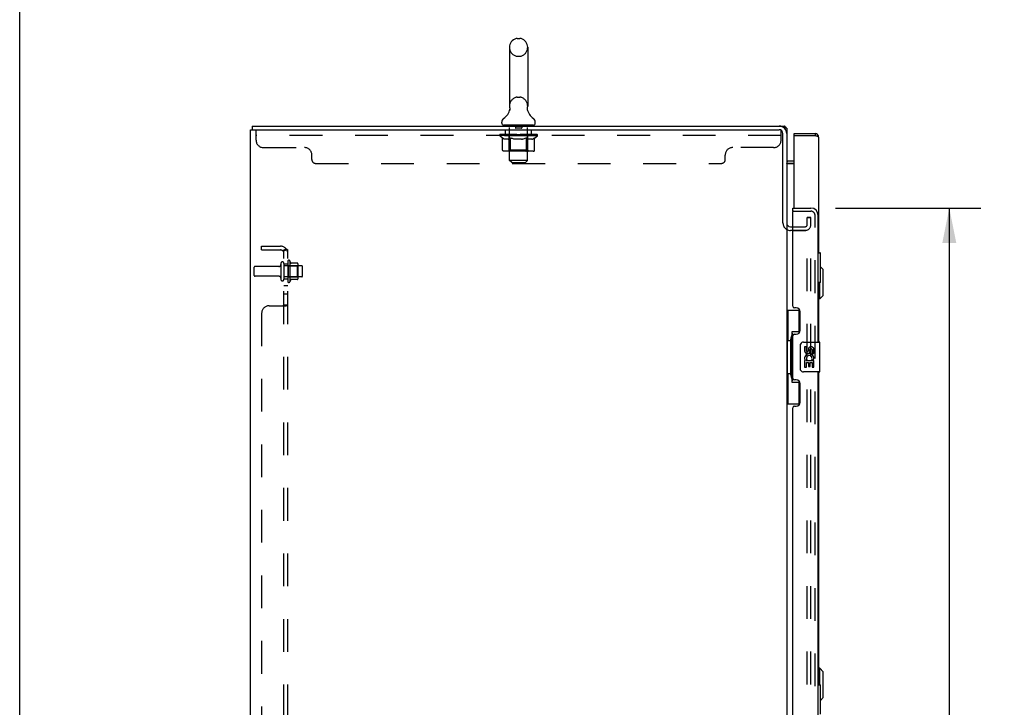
# Model space of a CAD drawing. Header units: inches. Extents: x 0 to 200, y 0 to 129.
# Tile 3 of 30: x 0 to 33, y 63 to 86. Entities that reach past the tile are written whole.
import ezdxf

# ---------------------------------------------------------------- set-up
doc = ezdxf.new("R2010")
doc.units = ezdxf.units.IN
doc.header["$LTSCALE"] = 11
doc.header["$MEASUREMENT"] = 0
doc.linetypes.add('HIDDEN', pattern=[0.2, 0.1, -0.1])
doc.layers.get('0').update_dxf_attribs({"linetype": 'CONTINUOUS'})
for name, color, linetype in [('DEFAULT_2', 8, 'HIDDEN'), ('DIMENSIONS', 7, 'CONTINUOUS'), ('MAIN_ENCLOSURE_DOOR_ASSEMBLY', 7, 'CONTINUOUS'), ('SUBPANEL', 7, 'CONTINUOUS'), ('XR_ENCLOSURE_DOOR_ASSEMBLY', 7, 'CONTINUOUS')]:
    doc.layers.add(name, color=color, linetype=linetype)
doc.styles.get("Standard").update_dxf_attribs({"font": 'arial.ttf'})
doc.dimstyles.new('DIMSTYLE_1', dxfattribs={"dimtxt": 0.882353, "dimasz": 1.176471, "dimexe": 0.09, "dimexo": 0.07, "dimgap": 0.0375, "dimtad": 0, "dimtih": 1, "dimtoh": 1, "dimzin": 4, "dimdsep": 46, "dimtxsty": 'Standard', "dimblk": '_FILLED', "dimblk1": '_FILLED', "dimblk2": '_FILLED', "dimcen": 0.09, "dimazin": 1, "dimtfac": 1, "dimtdec": 3, "dimtofl": 0, "dimtmove": 0, "dimatfit": 3, "dimldrblk": '_FILLED', "dimfxl": 0, "dimtolj": 1, "dimtzin": 4, "dimarcsym": 0})

# ---------------------------------------------------------------- blocks, each defined once
blk = doc.blocks.new('_FILLED')
at = {"color": 0, "linetype": 'ByBlock'}
blk.add_solid([(0, 0), (-1, 0.2), (-1, -0.2)], dxfattribs=at)
blk = doc.blocks.new('*D2')
at = {"layer": 'DIMENSIONS', "color": 2, "linetype": 'Continuous'}
for p, q in [((27.382, 79.324), (32.265, 79.324)), ((31.207, 79.324), (31.207, 49.581)), ((31.207, 16.824), (31.207, 46.492)), ((27.382, 16.824), (32.265, 16.824))]:
    blk.add_line(p, q, dxfattribs=at)
at = {"layer": 'DIMENSIONS', "color": 2, "linetype": 'Continuous', "xscale": 1.1764705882, "yscale": 1.1764705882, "zscale": 1.1764705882}
for p, rotation in [((31.207, 79.324), 90), ((31.207, 16.824), 270)]:
    blk.add_blockref('_FILLED', p, dxfattribs=dict(at, rotation=rotation))
at = {"layer": 'DIMENSIONS', "color": 2, "linetype": 'Continuous', "insert": (31.207, 49.139), "char_height": 0.8824, "width": 3.69342, "attachment_point": 2, "line_spacing_factor": 0.9}
blk.add_mtext('62.50\\PDOOR', dxfattribs=at)
blk = doc.blocks.new('*D13')
at = {"layer": 'DIMENSIONS', "color": 2, "linetype": 'Continuous'}
for p, q in [((8.997, 51.642), (8.997, 48.771)), ((8.997, 50.583), (13.268, 50.583)), ((26.701, 50.583), (22.43, 50.583))]:
    blk.add_line(p, q, dxfattribs=at)
at = {"layer": 'DIMENSIONS', "color": 2, "linetype": 'Continuous', "xscale": 1.1764705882, "yscale": 1.1764705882, "zscale": 1.1764705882, "rotation": 180}
blk.add_blockref('_FILLED', (8.997, 50.583), dxfattribs=at)
at = {"layer": 'DIMENSIONS', "color": 2, "linetype": 'Continuous', "xscale": 1.1764705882, "yscale": 1.1764705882, "zscale": 1.1764705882}
blk.add_blockref('_FILLED', (26.701, 50.583), dxfattribs=at)
at = {"layer": 'DIMENSIONS', "color": 2, "linetype": 'Continuous', "insert": (17.849, 51.024), "char_height": 0.88235, "width": 8.27903, "attachment_point": 2, "line_spacing_factor": 0.9}
blk.add_mtext('17.70 USABLE\\PDEPTH', dxfattribs=at)

msp = doc.modelspace()

# ---------------------------------------------------------------- linework, layer by layer
at = {"color": 7, "linetype": 'Continuous'}
for p, q in [((0, 0), (0, 129.4118)), ((16.7034, 85.0198), (16.7908, 85.0198)), ((16.4411, 84.7198), (16.4411, 82.7448)), ((17.0531, 84.7198), (17.0531, 82.7448)), ((17.0412, 82.6408), (17.0413, 82.6459)), ((17.0414, 82.6358), (17.0412, 82.6409)), ((17.0413, 82.6457), (17.0415, 82.6508)), ((17.0417, 82.6308), (17.0414, 82.6359)), ((17.0415, 82.6507), (17.0419, 82.6558)), ((17.0419, 82.6557), (17.0425, 82.6608)), ((17.0425, 82.6607), (17.0432, 82.6657)), ((17.0432, 82.6657), (17.0441, 82.6706)), ((17.0441, 82.6706), (17.045, 82.6749)), ((16.4472, 82.6017), (16.4458, 82.597)), ((17.0422, 82.6259), (17.0417, 82.6309)), ((17.0428, 82.6209), (17.0421, 82.626)), ((17.0436, 82.6161), (17.0428, 82.6211)), ((17.0445, 82.6117), (17.0436, 82.6161)), ((17.0454, 82.6076), (17.0445, 82.6117)), ((7.8096, 82.0743), (7.8096, 81.9493)), ((7.8096, 82.0743), (25.4971, 82.0743)), ((16.1846, 82.1733), (16.1846, 82.2127)), ((16.2471, 82.1043), (16.2471, 82.0743)), ((17.2471, 82.1043), (16.2471, 82.1043)), ((17.2471, 82.1043), (17.2471, 82.0743)), ((17.3096, 82.1733), (17.3096, 82.2127)), ((25.6721, 82.0113), (25.6721, 82.0743)), ((25.694, 82.0553), (25.6721, 82.0217)), ((7.7471, 10.1993), (7.7471, 81.9493)), ((7.7471, 81.9493), (25.4971, 81.9493)), ((25.6221, 78.8307), (25.6221, 81.8243)), ((25.7471, 81.8243), (25.7471, 78.8243)), ((25.9951, 80.8243), (25.7891, 80.8243)), ((25.7471, 78.7931), (25.7471, 17.3556)), ((25.8721, 78.6993), (25.9511, 78.6993)), ((25.9511, 78.5742), (25.8721, 78.5742))]:
    msp.add_line(p, q, dxfattribs=at)
at = {"color": 3, "linetype": 'Continuous'}
for p, q in [((25.4971, 82.0743), (25.6721, 82.0743)), ((25.7471, 82.0113), (25.663, 82.0113)), ((25.7471, 82.0113), (25.7471, 81.8243)), ((25.748, 80.8223), (25.7481, 80.825)), ((25.748, 80.8223), (25.9951, 80.8223)), ((25.9951, 80.8993), (25.7891, 80.8993))]:
    msp.add_line(p, q, dxfattribs=at)
at = {"color": 7, "linetype": 'Continuous'}
msp.add_lwpolyline([(16.4492, 82.6749), (16.4502, 82.6706), (16.4511, 82.6658), (16.4518, 82.6608), (16.4524, 82.6559), (16.4528, 82.6509), (16.453, 82.646), (16.453, 82.641), (16.4529, 82.636), (16.4526, 82.631), (16.4521, 82.6261), (16.4515, 82.6211), (16.4507, 82.6162), (16.4497, 82.6114), (16.4486, 82.6065), (16.4472, 82.6017)], dxfattribs=at)
at = {"color": 3, "linetype": 'Continuous'}
for points in [[(25.6835, 82.0665), (25.6821, 82.0681), (25.6808, 82.0696), (25.6794, 82.0709), (25.6781, 82.072), (25.6767, 82.073), (25.6754, 82.0736), (25.6742, 82.074), (25.6731, 82.0742), (25.6721, 82.0743)], [(25.694, 82.0553), (25.6924, 82.0565), (25.6909, 82.0579), (25.6893, 82.0595), (25.6878, 82.0612), (25.6864, 82.0629), (25.6835, 82.0665)], [(25.7481, 80.825), (25.748, 80.8279), (25.7478, 80.8309), (25.7475, 80.834)]]:
    msp.add_lwpolyline(points, dxfattribs=at)
at = {"color": 7, "linetype": 'Continuous'}
for centre, radius, start, end in [((16.7471, 84.7198), 0.306, 105.63034, 180), ((16.7034, 84.8761), 0.1437, 90, 105.63034), ((16.7908, 84.8761), 0.1437, 74.36966, 90), ((16.7471, 84.7198), 0.306, 0, 74.36966), ((15.9492, 82.7611), 0.523, 304.66237, 347.23891), ((16.7471, 82.7448), 0.306, 180, 193.20532), ((17.5451, 82.7611), 0.523, 192.7611, 235.33763), ((16.7471, 82.7448), 0.306, 346.79468, 360), ((16.3284, 82.2126), 0.1438, 124.66237, 180), ((17.1659, 82.2126), 0.1438, 360, 55.33763), ((16.2536, 82.1733), 0.069, 180, 265), ((17.2406, 82.1733), 0.069, 275, 360), ((25.4971, 81.8243), 0.25, 0, 90), ((25.4971, 81.8243), 0.125, 0, 90), ((25.7891, 80.9413), 0.117, 249.25559, 270), ((25.8721, 78.8243), 0.125, 180, 270)]:
    msp.add_arc(centre, radius, start, end, dxfattribs=at)
at = {"color": 3, "linetype": 'Continuous'}
for centre, radius, start, end in [((25.6301, 81.9573), 0.117, 27.49574, 56.90018), ((25.7891, 80.9413), 0.042, 180, 270), ((25.8721, 78.8243), 0.25, 240.39095, 270)]:
    msp.add_arc(centre, radius, start, end, dxfattribs=at)
at = {"layer": 'DEFAULT_2', "color": 8, "linetype": 'HIDDEN'}
for p, q in [((16.7034, 84.4198), (16.7908, 84.4198)), ((16.7034, 83.0448), (16.7908, 83.0448)), ((16.4346, 82.1043), (16.4346, 82.0743)), ((16.4471, 80.9233), (16.4471, 82.0743)), ((16.6421, 82.0943), (16.6421, 82.0143)), ((16.8421, 82.0043), (16.6521, 82.0043)), ((16.8521, 82.0943), (16.8521, 82.0143)), ((17.0471, 80.9233), (17.0471, 82.0743)), ((17.0596, 82.1043), (17.0596, 82.0743)), ((7.9346, 81.6043), (7.9346, 81.9493)), ((25.5596, 81.7623), (7.9346, 81.7623)), ((16.1139, 81.7436), (16.1139, 81.7903)), ((16.2132, 81.6741), (16.1139, 81.7436)), ((17.3804, 81.7436), (16.1139, 81.7436)), ((16.1235, 81.7836), (16.1235, 81.7903)), ((16.1321, 81.7803), (16.1321, 81.7837)), ((16.1321, 81.7803), (17.3621, 81.7803)), ((16.141, 81.7803), (16.141, 81.7837)), ((16.142, 81.7803), (16.142, 81.7837)), ((16.1521, 81.7836), (16.1521, 81.7903)), ((16.1683, 81.7803), (16.1683, 81.7837)), ((16.1702, 81.7803), (16.1702, 81.7837)), ((16.1987, 81.7836), (16.1987, 81.7903)), ((16.2132, 81.7803), (16.2132, 81.7837)), ((16.2132, 81.2691), (16.2132, 81.6741)), ((16.2132, 81.6741), (16.2272, 81.6646)), ((16.2159, 81.7803), (16.2159, 81.7837)), ((16.4202, 81.7834), (16.2189, 81.7834)), ((16.241, 81.6562), (16.2271, 81.6647)), ((16.2546, 81.6487), (16.2408, 81.6563)), ((16.268, 81.6422), (16.2544, 81.6488)), ((16.262, 81.7836), (16.262, 81.7903)), ((16.2634, 81.7803), (16.2634, 81.7834)), ((16.2641, 81.7803), (16.2641, 81.7834)), ((16.2671, 81.7803), (16.2671, 81.7834)), ((16.2814, 81.6366), (16.2678, 81.6423)), ((16.2743, 81.7803), (16.2743, 81.7837)), ((16.2743, 81.7803), (16.2743, 81.7834)), ((16.2778, 81.7803), (16.2778, 81.7837)), ((16.2811, 81.7803), (16.2811, 81.7844)), ((16.2854, 81.7803), (16.2854, 81.7834)), ((16.2997, 81.7803), (16.2997, 81.7834)), ((16.3096, 81.7623), (16.3096, 81.9493)), ((16.3178, 81.7803), (16.3178, 81.7834)), ((16.3182, 81.7803), (16.3182, 81.7861)), ((16.3386, 81.7803), (16.3386, 81.7834)), ((16.3386, 81.7803), (16.3386, 81.7834)), ((16.3401, 81.7836), (16.3401, 81.7903)), ((16.3498, 81.7803), (16.3498, 81.7837)), ((16.3539, 81.7803), (16.3539, 81.7837)), ((16.3632, 81.7803), (16.3632, 81.7834)), ((16.3744, 81.7803), (16.3744, 81.7876)), ((16.3899, 81.7803), (16.3899, 81.7834)), ((16.393, 81.7803), (16.393, 81.7834)), ((16.4257, 81.6423), (16.412, 81.6367)), ((16.4202, 81.7803), (16.4202, 81.7834)), ((16.4872, 81.7834), (16.4252, 81.7834)), ((16.4392, 81.649), (16.4255, 81.6423)), ((16.4305, 81.7836), (16.4305, 81.7903)), ((16.4344, 81.2718), (16.4344, 81.7405)), ((16.4373, 81.7803), (16.4373, 81.7837)), ((16.4529, 81.6565), (16.439, 81.6488)), ((16.442, 81.7803), (16.442, 81.7837)), ((16.448, 81.7803), (16.448, 81.7887)), ((16.4521, 81.7803), (16.4521, 81.7834)), ((16.4668, 81.665), (16.4527, 81.6564)), ((16.4631, 81.7803), (16.4631, 81.7834)), ((16.4808, 81.6745), (16.4666, 81.6649)), ((16.4808, 81.2691), (16.4808, 81.6745)), ((16.4808, 81.6745), (16.5096, 81.6649)), ((16.4872, 81.7803), (16.4872, 81.7834)), ((16.5621, 81.7834), (16.503, 81.7834)), ((16.5379, 81.6562), (16.5093, 81.6649)), ((16.5233, 81.7803), (16.5233, 81.7834)), ((16.5305, 81.7836), (16.5305, 81.7903)), ((16.5343, 81.7803), (16.5343, 81.7837)), ((16.5366, 81.7803), (16.5366, 81.7896)), ((16.5658, 81.6487), (16.5375, 81.6564)), ((16.5393, 81.7803), (16.5393, 81.7837)), ((16.5468, 81.7803), (16.5468, 81.7838)), ((16.5621, 81.7803), (16.5621, 81.7834)), ((16.5934, 81.6421), (16.5653, 81.6488)), ((16.6426, 81.7834), (16.5881, 81.7834)), ((16.6208, 81.6366), (16.593, 81.6422)), ((16.6012, 81.7803), (16.6012, 81.7834)), ((16.6327, 81.7834), (16.7471, 81.7903)), ((16.6372, 81.7836), (16.6372, 81.7903)), ((16.6377, 81.7902), (16.6372, 81.7903)), ((16.6377, 81.7837), (16.6377, 81.7902)), ((16.6377, 81.7803), (16.6377, 81.7837)), ((16.6416, 81.7803), (16.6416, 81.7839)), ((16.6426, 81.7803), (16.6426, 81.7834)), ((16.643, 81.7803), (16.643, 81.7837)), ((16.7263, 81.7834), (16.6781, 81.7834)), ((16.6836, 81.7803), (16.6836, 81.7834)), ((16.7263, 81.7803), (16.7263, 81.7834)), ((16.7446, 81.7838), (16.7444, 81.7837)), ((16.7444, 81.7803), (16.7444, 81.7837)), ((16.7446, 81.7803), (16.7446, 81.7837)), ((16.7471, 81.7836), (16.7471, 81.7903)), ((16.7471, 81.7903), (16.8616, 81.7834)), ((16.7497, 81.7838), (16.7498, 81.7837)), ((16.7497, 81.7803), (16.7497, 81.7837)), ((16.7498, 81.7803), (16.7498, 81.7837)), ((16.768, 81.7803), (16.768, 81.7834)), ((16.768, 81.7834), (16.8162, 81.7834)), ((16.8106, 81.7803), (16.8106, 81.7834)), ((16.8513, 81.7803), (16.8513, 81.7837)), ((16.8516, 81.7803), (16.8516, 81.7834)), ((16.8517, 81.7834), (16.9062, 81.7834)), ((16.8527, 81.7803), (16.8527, 81.7839)), ((16.8566, 81.7902), (16.8571, 81.7903)), ((16.8566, 81.7837), (16.8566, 81.7902)), ((16.8566, 81.7803), (16.8566, 81.7837)), ((16.8571, 81.7836), (16.8571, 81.7903)), ((16.9021, 81.6424), (16.8738, 81.6366)), ((16.893, 81.7803), (16.893, 81.7834)), ((16.9301, 81.6491), (16.9017, 81.6423)), ((16.9584, 81.6568), (16.9297, 81.649)), ((16.9322, 81.7803), (16.9322, 81.7834)), ((16.9322, 81.7834), (16.9913, 81.7834)), ((16.9475, 81.7803), (16.9475, 81.7838)), ((16.9549, 81.7803), (16.9549, 81.7837)), ((16.9576, 81.7803), (16.9576, 81.7896)), ((16.987, 81.6656), (16.9579, 81.6567)), ((16.96, 81.7803), (16.96, 81.7837)), ((16.9637, 81.7836), (16.9637, 81.7903)), ((16.971, 81.7803), (16.971, 81.7834)), ((17.016, 81.6753), (16.9867, 81.6655)), ((17.007, 81.7803), (17.007, 81.7834)), ((17.0071, 81.7834), (17.069, 81.7834)), ((17.016, 81.2691), (17.016, 81.6753)), ((17.016, 81.6753), (17.0309, 81.6654)), ((17.0455, 81.6565), (17.0307, 81.6655)), ((17.0312, 81.7803), (17.0312, 81.7834)), ((17.0421, 81.7803), (17.0421, 81.7834)), ((17.0599, 81.6488), (17.0453, 81.6567)), ((17.0463, 81.7803), (17.0463, 81.7887)), ((17.0523, 81.7803), (17.0523, 81.7837)), ((17.057, 81.7803), (17.057, 81.7837)), ((17.0742, 81.6421), (17.0597, 81.6489)), ((17.0599, 81.2718), (17.0599, 81.7405)), ((17.0638, 81.7836), (17.0638, 81.7903)), ((17.074, 81.7803), (17.074, 81.7834)), ((17.0884, 81.6365), (17.074, 81.6422)), ((17.0741, 81.7834), (17.3804, 81.7834)), ((17.1013, 81.7803), (17.1013, 81.7834)), ((17.1043, 81.7803), (17.1043, 81.7834)), ((17.1198, 81.7803), (17.1198, 81.7876)), ((17.1311, 81.7803), (17.1311, 81.7834)), ((17.1404, 81.7803), (17.1404, 81.7837)), ((17.1445, 81.7803), (17.1445, 81.7837)), ((17.1542, 81.7836), (17.1542, 81.7903)), ((17.1556, 81.7803), (17.1556, 81.7834)), ((17.1557, 81.7803), (17.1557, 81.7834)), ((17.176, 81.7803), (17.176, 81.7861)), ((17.1765, 81.7803), (17.1765, 81.7834)), ((17.1846, 81.7623), (17.1846, 81.9493)), ((17.1946, 81.7803), (17.1946, 81.7834)), ((17.2088, 81.7803), (17.2088, 81.7834)), ((17.2251, 81.6423), (17.2106, 81.6366)), ((17.2132, 81.7803), (17.2132, 81.7844)), ((17.2165, 81.7803), (17.2165, 81.7837)), ((17.2199, 81.7803), (17.2199, 81.7834)), ((17.22, 81.7803), (17.22, 81.7837)), ((17.2395, 81.649), (17.2249, 81.6422)), ((17.2272, 81.7803), (17.2272, 81.7834)), ((17.2301, 81.7803), (17.2301, 81.7834)), ((17.2309, 81.7803), (17.2309, 81.7834)), ((17.2322, 81.7836), (17.2322, 81.7903)), ((17.254, 81.6569), (17.2393, 81.6489)), ((17.2687, 81.6658), (17.2538, 81.6568)), ((17.259, 81.7868), (17.3793, 81.7881)), ((17.259, 81.7834), (17.259, 81.7868)), ((17.2836, 81.6758), (17.2686, 81.6657)), ((17.2784, 81.7803), (17.2784, 81.7837)), ((17.2811, 81.7803), (17.2811, 81.7837)), ((17.2836, 81.6758), (17.3804, 81.7436)), ((17.2836, 81.2691), (17.2836, 81.6758)), ((17.2956, 81.7836), (17.2956, 81.7903)), ((17.3241, 81.7803), (17.3241, 81.7837)), ((17.326, 81.7803), (17.326, 81.7837)), ((17.3422, 81.7836), (17.3422, 81.7903)), ((17.3523, 81.7803), (17.3523, 81.7837)), ((17.3532, 81.7803), (17.3532, 81.7837)), ((17.3621, 81.7803), (17.3621, 81.7837)), ((17.3708, 81.7836), (17.3708, 81.7903)), ((17.3793, 81.7834), (17.3793, 81.7881)), ((17.3804, 81.7436), (17.3804, 81.7836)), ((25.5596, 81.9493), (25.4971, 81.9493)), ((25.5596, 81.6043), (25.5596, 81.9493)), ((8.1846, 81.3543), (9.5596, 81.3543)), ((16.2947, 81.632), (16.2813, 81.6367)), ((16.3986, 81.632), (16.2947, 81.632)), ((16.3986, 81.632), (16.4121, 81.6367)), ((16.6481, 81.632), (16.6206, 81.6366)), ((16.8461, 81.632), (16.6481, 81.632)), ((16.8461, 81.632), (16.8741, 81.6367)), ((17.1025, 81.632), (17.0883, 81.6366)), ((17.1964, 81.632), (17.1025, 81.632)), ((17.1964, 81.632), (17.2107, 81.6366)), ((25.3096, 81.3543), (23.9346, 81.3543)), ((9.8096, 80.9493), (9.8096, 81.1043)), ((17.2407, 81.232), (16.256, 81.232)), ((16.4344, 81.2718), (16.3946, 81.232)), ((17.0599, 81.2718), (16.4344, 81.2718)), ((16.4921, 81.2364), (16.4898, 81.2388)), ((16.497, 81.2331), (16.4945, 81.2344)), ((16.4996, 81.2323), (16.497, 81.2331)), ((16.5022, 81.232), (16.4996, 81.2323)), ((17.0599, 81.2718), (17.0997, 81.232)), ((23.6846, 80.9493), (23.6846, 81.1043)), ((9.9346, 80.8243), (23.5596, 80.8243)), ((16.5161, 80.8543), (16.4471, 80.9233)), ((17.0471, 80.9233), (16.4471, 80.9233)), ((16.5161, 80.8543), (16.9781, 80.8543)), ((16.9781, 80.8543), (17.0471, 80.9233)), ((26.4346, 79.0118), (26.5596, 79.0118)), ((26.4346, 17.1369), (26.4346, 79.0117)), ((26.5596, 79.0117), (26.4346, 79.0117)), ((26.5596, 17.1369), (26.5596, 79.0117)), ((25.9511, 78.6993), (26.3721, 78.6993)), ((26.3721, 78.5743), (25.8721, 78.5743)), ((25.9511, 78.5742), (26.3721, 78.5742)), ((26.4242, 78.5742), (26.3721, 78.5742)), ((8.7036, 77.3653), (7.9021, 77.3653)), ((8.7661, 77.4638), (8.7661, 76.9348)), ((8.8721, 77.4638), (8.8721, 76.9348)), ((9.4671, 77.3823), (8.8721, 77.3823)), ((8.9971, 77.5334), (8.9971, 76.8652)), ((9.0171, 77.3828), (8.9971, 77.4028)), ((9.0171, 77.3828), (9.0171, 77.0158)), ((9.0171, 77.3828), (9.3131, 77.3828)), ((9.0671, 77.5551), (9.0671, 76.8435)), ((9.3226, 77.4768), (9.095, 77.4768)), ((9.3131, 77.3828), (9.3331, 77.4028)), ((9.3131, 77.3828), (9.3131, 77.0158)), ((9.3331, 77.4549), (9.3331, 76.9437)), ((9.4971, 77.0463), (9.4971, 77.3523)), ((7.8721, 77.0633), (7.8721, 77.3353)), ((8.7036, 77.0333), (7.9021, 77.0333)), ((9.4671, 77.0163), (8.8721, 77.0163)), ((9.0171, 77.0158), (8.9971, 76.9958)), ((9.0171, 77.0158), (9.3131, 77.0158)), ((9.3131, 77.0158), (9.3331, 76.9958)), ((9.3226, 76.9218), (9.095, 76.9218))]:
    msp.add_line(p, q, dxfattribs=at)
for points in [[(16.256, 81.232), (16.2508, 81.2323), (16.2457, 81.2331), (16.2407, 81.2344), (16.2358, 81.2364), (16.2312, 81.2388), (16.2269, 81.2418), (16.2231, 81.2454), (16.2197, 81.2494), (16.217, 81.2538), (16.2149, 81.2586), (16.2136, 81.2637), (16.2132, 81.2691)], [(16.4816, 81.2586), (16.481, 81.2637), (16.4808, 81.2691)], [(16.4827, 81.2538), (16.4816, 81.2586), (16.481, 81.2637), (16.4808, 81.2691)], [(16.4945, 81.2344), (16.4921, 81.2364), (16.4898, 81.2388), (16.4876, 81.2418), (16.4857, 81.2454), (16.484, 81.2494), (16.4827, 81.2538)], [(16.4876, 81.2418), (16.4857, 81.2454), (16.484, 81.2494)], [(16.9946, 81.232), (16.9971, 81.2323), (16.9997, 81.2331), (17.0022, 81.2344), (17.0046, 81.2364), (17.0069, 81.2388), (17.0091, 81.2418), (17.011, 81.2454), (17.0127, 81.2494), (17.0141, 81.2538), (17.0151, 81.2586), (17.0157, 81.2637), (17.016, 81.2691)], [(17.2407, 81.232), (17.2459, 81.2323), (17.251, 81.2331), (17.256, 81.2344), (17.2609, 81.2364), (17.2655, 81.2388), (17.2698, 81.2418), (17.2737, 81.2454), (17.277, 81.2494), (17.2798, 81.2538), (17.2818, 81.2586), (17.2831, 81.2637), (17.2836, 81.2691)]]:
    msp.add_lwpolyline(points, dxfattribs=at)
for centre, radius, start, end in [((16.7471, 84.7198), 0.306, 180, 254.36966), ((16.7471, 84.7198), 0.306, 285.63034, 360), ((16.7034, 84.5636), 0.1437, 254.36966, 270), ((16.7908, 84.5636), 0.1437, 270, 285.63034), ((16.7471, 82.7448), 0.306, 105.63034, 180), ((16.7034, 82.9011), 0.1437, 90, 105.63034), ((16.7908, 82.9011), 0.1437, 74.36966, 90), ((16.7471, 82.7448), 0.306, 0, 74.36966), ((16.2536, 82.1733), 0.069, 265, 270), ((16.4171, 82.0743), 0.03, 0, 90), ((16.6321, 82.0943), 0.01, 0, 90), ((16.6521, 82.0143), 0.01, 180, 270), ((16.8421, 82.0143), 0.01, 270, 360), ((16.8621, 82.0943), 0.01, 90, 180), ((17.0771, 82.0743), 0.03, 90, 180), ((17.2406, 82.1733), 0.069, 270, 275), ((16.3946, 81.7405), 0.0398, 0, 89.99999), ((17.0997, 81.7405), 0.0398, 90.00001, 180), ((8.1846, 81.6043), 0.25, 180, 270), ((9.5596, 81.1043), 0.25, 0, 90), ((23.9346, 81.1043), 0.25, 90, 180), ((25.3096, 81.6043), 0.25, 270, 360), ((9.9346, 80.9493), 0.125, 180, 270), ((23.5596, 80.9493), 0.125, 270, 360), ((25.8721, 78.8243), 0.25, 180, 240.39095), ((26.3721, 78.7618), 0.1875, 270, 360), ((26.3721, 78.7618), 0.0625, 270, 360), ((7.9021, 77.3353), 0.03, 90, 180), ((8.7036, 77.4278), 0.0625, 270, 360), ((8.8191, 77.4638), 0.053, 360, 180), ((9.0355, 77.5334), 0.0384, 34.44966, 180), ((8.467, 77.1993), 0.6977, 23.96793, 30.66313), ((9.1137, 77.4868), 0.01, 203.96793, 270), ((9.3226, 77.4668), 0.01, 5.19383, 90), ((9.1919, 77.4549), 0.1412, 0, 5.20805), ((9.4671, 77.3523), 0.03, 359.99999, 90), ((7.9021, 77.0633), 0.03, 180, 270), ((8.7036, 76.9708), 0.0625, 0, 90), ((9.4671, 77.0463), 0.03, 270, 0.00001), ((8.8191, 76.9348), 0.053, 180, 0), ((9.0355, 76.8652), 0.0384, 180, 325.55034), ((8.467, 77.1993), 0.6977, 329.33687, 336.03207), ((9.1137, 76.9118), 0.01, 90, 156.03207), ((9.3226, 76.9318), 0.01, 270, 354.80617), ((9.1919, 76.9437), 0.1412, 354.79195, 360)]:
    msp.add_arc(centre, radius, start, end, dxfattribs=at)
for centre, major_axis, ratio, start_param, end_param in [((16.7471, 81.7903), (0.6333, 0.0067), 0.0596298, 2.9664305, 3.1409634), ((16.094, 81.7784), (0.1981, 0), 0.0605564, 0.4306524, 1.4705034), ((16.7471, 81.7903), (0.6333, 0), 0.0605564, 3.1415927, 3.3161256), ((16.094, 81.7717), (0.1981, 0.0021), 0.0596298, 1.3765956, 1.4698741), ((16.7471, 81.7903), (0.6333, 0.0132), 0.05688, 2.7913449, 2.9658778), ((16.1382, 81.7784), (0.1981, -0.0021), 0.0596298, 0.6058146, 1.6456656), ((16.0697, 81.7784), (0.1981, 0.0021), 0.0596298, 0.2554902, 1.2953412), ((16.7471, 81.7903), (0.6333, -0.0067), 0.0596298, -2.9664305, -2.7918975), ((16.1382, 81.7717), (0.1981, 0), 0.0605564, 1.5517578, 1.6450363), ((16.0697, 81.7717), (0.1981, 0.0041), 0.05688, 1.2015101, 1.2947885), ((16.1394, 81.774), (0.1643, 0.0017), 0.0596298, 1.0652284, 1.6142757), ((16.1197, 81.774), (0.1643, 0.0034), 0.05688, 0.8901429, 1.4391902), ((16.1776, 81.774), (0.1643, 0), 0.0605564, 1.2403906, 1.7894379), ((16.7471, 81.7903), (0.6333, 0.0192), 0.0523953, 2.6164031, 2.790936), ((16.2008, 81.7784), (0.1981, -0.0041), 0.05688, 0.7809002, 1.8207511), ((16.066, 81.7784), (0.1981, 0.0041), 0.05688, 0.0804047, 1.1202556), ((16.7471, 81.7903), (0.6333, -0.0132), 0.05688, -2.7913449, -2.616812), ((16.2008, 81.7717), (0.1981, -0.0021), 0.0596298, 1.72692, 1.8201985), ((16.066, 81.7717), (0.1981, 0.006), 0.0523953, 1.0265683, 1.1198467), ((16.119, 81.774), (0.1643, 0.005), 0.0523953, 0.7152011, 1.2642483), ((16.2331, 81.774), (0.1643, -0.0017), 0.0596298, 1.4155528, 1.9646001), ((16.7471, 81.7903), (0.6333, 0.0247), 0.0463186, 2.4416541, 2.616187), ((16.2801, 81.7784), (0.1981, -0.006), 0.0523953, 0.955842, 1.9956929), ((16.083, 81.7784), (0.1981, 0.006), 0.0523953, -0.0945372, 0.9453138), ((16.7471, 81.7903), (0.6333, -0.0192), 0.0523953, -2.6164031, -2.4418701), ((16.2801, 81.7717), (0.1981, -0.0041), 0.05688, 1.9020056, 1.995284), ((16.083, 81.7717), (0.1981, 0.0077), 0.0463186, 0.8518193, 0.9450978), ((16.1374, 81.774), (0.1643, 0.0064), 0.0463186, 0.5404521, 1.0894994), ((16.3042, 81.774), (0.1643, -0.0034), 0.05688, 1.5906384, 2.1396857), ((16.7471, 81.7903), (0.6333, 0.0294), 0.0388412, 2.2671235, 2.4416564), ((16.3736, 81.7784), (0.1981, -0.0077), 0.0463186, 1.1305909, 2.1704419), ((16.1201, 81.7784), (0.1981, 0.0077), 0.0463186, -0.2692861, 0.7705648), ((16.7471, 81.7903), (0.6333, -0.0247), 0.0463186, -2.4416541, -2.2671212), ((16.3736, 81.7717), (0.1981, -0.006), 0.0523953, 2.0769474, 2.1702259), ((16.1201, 81.7717), (0.1981, 0.0092), 0.0388412, 0.6772887, 0.7705671), ((16.1743, 81.774), (0.1643, 0.0076), 0.0388412, 0.3659215, 0.9149688), ((16.3888, 81.774), (0.1643, -0.005), 0.0523953, 1.7655802, 2.3146275), ((16.7471, 81.7903), (0.6333, 0.0332), 0.0301951, 2.0928101, 2.267343), ((16.4784, 81.7784), (0.1981, -0.0092), 0.0388412, 1.3051216, 2.3449725), ((16.1763, 81.7784), (0.1981, 0.0092), 0.0388412, -0.4438167, 0.5960342), ((16.7471, 81.7903), (0.6333, -0.0294), 0.0388412, -2.2671235, -2.0925906), ((16.4784, 81.7717), (0.1981, -0.0077), 0.0463186, 2.2516964, 2.3449748), ((16.1763, 81.7717), (0.1981, 0.0104), 0.0301951, 0.5029753, 0.5962537), ((16.2287, 81.774), (0.1643, 0.0086), 0.0301951, 0.1916081, 0.7406554), ((16.4843, 81.774), (0.1643, -0.0064), 0.0463186, 1.9403292, 2.4893764), ((16.2498, 81.7784), (0.1981, 0.0104), 0.0301951, -0.6181301, 0.4217208), ((16.5913, 81.7784), (0.1981, -0.0104), 0.0301951, 1.4794349, 2.5192859), ((16.7471, 81.7903), (0.6333, 0.0361), 0.0206446, 1.9186869, 2.0932198), ((16.7471, 81.7903), (0.6333, -0.0332), 0.0301951, -2.0928101, -1.9182772), ((16.5913, 81.7717), (0.1981, -0.0092), 0.0388412, 2.426227, 2.5195054), ((16.2498, 81.7717), (0.1981, 0.0113), 0.0206446, 0.3288521, 0.4221305), ((16.2988, 81.774), (0.1643, 0.0094), 0.0206446, 0.0174849, 0.5665322), ((16.5877, 81.774), (0.1643, -0.0076), 0.0388412, 2.1148598, 2.6639071), ((16.3385, 81.7784), (0.1981, 0.0113), 0.0206446, -0.7922533, 0.2475976), ((16.709, 81.7784), (0.1981, -0.0113), 0.0206446, 1.6535582, 2.6934091), ((16.7471, 81.7903), (0.6333, 0.0378), 0.0104782, 1.7447043, 1.9192372), ((16.7471, 81.7903), (0.6333, -0.0361), 0.0206446, -1.9186869, -1.744154), ((16.709, 81.7717), (0.1981, -0.0104), 0.0301951, 2.6005404, 2.6938188), ((16.3385, 81.7717), (0.1981, 0.0118), 0.0104782, 0.1548695, 0.2481479), ((16.3825, 81.774), (0.1643, 0.0098), 0.0104782, 6.1266876, 6.6757349), ((16.696, 81.774), (0.1643, -0.0086), 0.0301951, 2.2891732, 2.8382204), ((16.4396, 81.7784), (0.1981, 0.0118), 0.0104782, -0.9662359, -0.0008456), ((16.8279, 81.7784), (0.1981, -0.0118), 0.0104782, 1.8275408, 2.8673917), ((16.7471, 81.7903), (0.6333, -0.0378), 0.0104782, -1.7447043, -1.5701714), ((16.8279, 81.7717), (0.1981, -0.0113), 0.0206446, 2.7746636, 2.867942), ((16.8059, 81.774), (0.1643, -0.0094), 0.0206446, 2.4632964, 3.0123437), ((16.6664, 81.7784), (0.1981, 0.0118), 0.0104782, 0.2742009, 1.3140519), ((16.5803, 81.774), (0.1643, 0.0098), 0.0104782, -0.0004831, 0.5043137), ((16.55, 81.7717), (0.1981, 0.0118), 0.0104782, 0.099668, 0.1929465), ((16.7471, 81.7903), (0.6333, 0.0378), 0.0104782, -1.5714213, -1.3968884), ((16.9443, 81.7717), (0.1981, -0.0118), 0.0104782, 2.9486462, 3.0419246), ((16.914, 81.774), (0.1643, -0.0098), 0.0104782, 2.637279, 3.1420758), ((16.7852, 81.7784), (0.1981, 0.0113), 0.0206446, 0.4481835, 1.4880345), ((16.6884, 81.774), (0.1643, 0.0094), 0.0206446, 0.129249, 0.6782963), ((16.6664, 81.7717), (0.1981, 0.0113), 0.0206446, 0.2736506, 0.3669291), ((17.0547, 81.7784), (0.1981, -0.0118), 0.0104782, -3.140747, -2.1753567), ((16.7471, 81.7903), (0.6333, 0.0361), 0.0206446, -1.3974387, -1.2229058), ((16.7471, 81.7903), (0.6333, -0.0378), 0.0104782, 1.2223554, 1.3968884), ((16.9029, 81.7784), (0.1981, 0.0104), 0.0301951, 0.6223068, 1.6621577), ((16.7982, 81.774), (0.1643, 0.0086), 0.0301951, 0.3033722, 0.8524195), ((17.1118, 81.774), (0.1643, -0.0098), 0.0104782, 2.7490431, 3.2980904), ((17.1558, 81.7784), (0.1981, -0.0113), 0.0206446, 2.893995, 3.933846), ((16.7852, 81.7717), (0.1981, 0.0104), 0.0301951, 0.4477738, 0.5410523), ((17.1558, 81.7717), (0.1981, -0.0118), 0.0104782, 2.8934447, 2.9867232), ((17.0159, 81.7784), (0.1981, 0.0092), 0.0388412, 0.7966201, 1.8364711), ((16.7471, 81.7903), (0.6333, 0.0332), 0.0301951, -1.2233155, -1.0487825), ((16.7471, 81.7903), (0.6333, -0.0361), 0.0206446, 1.0483728, 1.2229058), ((16.9065, 81.774), (0.1643, 0.0076), 0.0388412, 0.4776856, 1.0267329), ((17.1955, 81.774), (0.1643, -0.0094), 0.0206446, 2.5750605, 3.1241078), ((17.2444, 81.7784), (0.1981, -0.0104), 0.0301951, 2.7198718, 3.7597228), ((17.1207, 81.7784), (0.1981, 0.0077), 0.0463186, 0.9711508, 2.0110017), ((16.9029, 81.7717), (0.1981, 0.0092), 0.0388412, 0.6220872, 0.7153657), ((17.2444, 81.7717), (0.1981, -0.0113), 0.0206446, 2.7194621, 2.8127406), ((16.7471, 81.7903), (0.6333, 0.0294), 0.0388412, -1.0490021, -0.8744692), ((16.7471, 81.7903), (0.6333, -0.0332), 0.0301951, 0.8742496, 1.0487825), ((17.01, 81.774), (0.1643, 0.0064), 0.0463186, 0.6522162, 1.2012635), ((17.2142, 81.7784), (0.1981, 0.006), 0.0523953, 1.1458997, 2.1857507), ((17.2656, 81.774), (0.1643, -0.0086), 0.0301951, 2.4009373, 2.9499846), ((17.318, 81.7784), (0.1981, -0.0092), 0.0388412, 2.5455585, 3.5854094), ((17.1055, 81.774), (0.1643, 0.005), 0.0523953, 0.8269652, 1.3760124), ((17.0159, 81.7717), (0.1981, 0.0077), 0.0463186, 0.7966178, 0.8898963), ((17.318, 81.7717), (0.1981, -0.0104), 0.0301951, 2.5453389, 2.6386173), ((17.2934, 81.7784), (0.1981, 0.0041), 0.05688, 1.3208416, 2.3606925), ((16.7471, 81.7903), (0.6333, 0.0247), 0.0463186, -0.8744715, -0.6999385), ((16.7471, 81.7903), (0.6333, -0.0294), 0.0388412, 0.6999362, 0.8744692), ((17.3742, 81.7784), (0.1981, -0.0077), 0.0463186, 2.3710278, 3.4108788), ((17.3199, 81.774), (0.1643, -0.0076), 0.0388412, 2.2266239, 2.7756712), ((17.3561, 81.7784), (0.1981, 0.0021), 0.0596298, 1.4959271, 2.535778), ((17.19, 81.774), (0.1643, 0.0034), 0.05688, 1.001907, 1.5509543), ((17.4113, 81.7784), (0.1981, -0.006), 0.0523953, 2.1962789, 3.2361298), ((17.3569, 81.774), (0.1643, -0.0064), 0.0463186, 2.0520933, 2.6011405), ((17.1207, 81.7717), (0.1981, 0.006), 0.0523953, 0.9713668, 1.0646452), ((17.3742, 81.7717), (0.1981, -0.0092), 0.0388412, 2.3710255, 2.464304), ((17.4002, 81.7784), (0.1981, 0), 0.0605564, 2.3640237, 2.7109402), ((17.4283, 81.7784), (0.1981, -0.0041), 0.05688, 2.021337, 3.061188), ((16.7471, 81.7903), (0.6333, 0.0192), 0.0523953, -0.6997225, -0.5251896), ((16.7471, 81.7903), (0.6333, -0.0247), 0.0463186, 0.5254056, 0.6999385), ((17.4245, 81.7784), (0.1981, -0.0021), 0.0596298, 1.8462515, 2.8861024), ((17.2612, 81.774), (0.1643, 0.0017), 0.0596298, 1.1769925, 1.7260398), ((17.3753, 81.774), (0.1643, -0.005), 0.0523953, 1.8773443, 2.4263916), ((17.3167, 81.774), (0.1643, 0), 0.0605564, 1.3521547, 1.901202), ((17.3746, 81.774), (0.1643, -0.0034), 0.05688, 1.7024025, 2.2514498), ((17.3549, 81.774), (0.1643, -0.0017), 0.0596298, 1.5273169, 2.0763642), ((17.2142, 81.7717), (0.1981, 0.0041), 0.05688, 1.1463086, 1.2395871), ((17.4113, 81.7717), (0.1981, -0.0077), 0.0463186, 2.1964949, 2.2897733), ((16.7471, 81.7903), (0.6333, 0.0132), 0.05688, -0.5247807, -0.3502477), ((16.7471, 81.7903), (0.6333, -0.0192), 0.0523953, 0.3506567, 0.5251896), ((17.4002, 81.7717), (0.1981, -0.0021), 0.0596298, 1.764997, 1.9713333), ((17.2934, 81.7717), (0.1981, 0.0021), 0.0596298, 1.3213942, 1.4146726), ((17.4283, 81.7717), (0.1981, -0.006), 0.0523953, 2.021746, 2.1150244), ((16.7471, 81.7903), (0.6333, 0.0067), 0.0596298, -0.3496951, -0.1751622), ((16.7471, 81.7903), (0.6333, -0.0132), 0.05688, 0.1757148, 0.3502477), ((17.3561, 81.7717), (0.1981, 0), 0.0605564, 1.4965564, 1.5898348), ((17.4245, 81.7717), (0.1981, -0.0041), 0.05688, 1.8468041, 1.9400826), ((16.7471, 81.7903), (0.6333, -0.0067), 0.0596298, 6.2766502, 6.4583475), ((16.7471, 81.7903), (0.6333, 0), 0.0605564, -0.1745329, -0.0583518)]:
    msp.add_ellipse(centre, major_axis=major_axis, ratio=ratio, start_param=start_param, end_param=end_param, dxfattribs=at)
at = {"layer": 'MAIN_ENCLOSURE_DOOR_ASSEMBLY', "color": 7, "linetype": 'Continuous'}
for p, q in [((25.9511, 79.2203), (25.9511, 79.3243)), ((25.9711, 79.2203), (25.9511, 79.2203)), ((25.7471, 75.8993), (26.1876, 75.8993)), ((25.7861, 75.8993), (25.7861, 74.8743)), ((26.1511, 75.8993), (26.1511, 75.1194)), ((25.9241, 75.1643), (25.9241, 73.4843)), ((26.1511, 75.1643), (25.9241, 75.1643)), ((25.7645, 74.8743), (25.7645, 73.7743)), ((25.7645, 74.8743), (25.8871, 74.8743)), ((25.8871, 74.9046), (25.8871, 74.925)), ((25.8871, 73.7743), (25.8871, 74.8743)), ((26.2102, 73.9243), (26.2102, 74.7243)), ((26.3101, 74.8243), (26.8501, 74.8243)), ((26.8651, 73.8393), (26.8651, 74.8093)), ((26.3478, 74.6701), (26.3478, 74.5338)), ((26.4107, 74.6701), (26.3478, 74.6701)), ((26.4107, 74.5338), (26.4107, 74.6701)), ((26.4758, 74.5963), (26.4758, 74.5273)), ((26.5364, 74.5338), (26.5364, 74.5758)), ((26.5993, 74.5758), (26.5993, 74.4395)), ((26.5993, 74.4395), (26.6621, 74.4395)), ((26.6621, 74.4395), (26.6621, 74.5758)), ((26.3478, 74.2089), (26.3478, 73.9785)), ((26.366, 74.2089), (26.3478, 74.2089)), ((26.4004, 74.2089), (26.4278, 74.2281)), ((26.4004, 74.2089), (26.6621, 74.2089)), ((26.4107, 73.9785), (26.4107, 74.146)), ((26.4107, 74.146), (26.4758, 74.146)), ((26.4758, 74.146), (26.4758, 74.0099)), ((26.5364, 74.0099), (26.5364, 74.146)), ((26.5364, 74.146), (26.5993, 74.146)), ((26.5915, 74.2448), (26.6492, 74.2199)), ((26.5993, 74.146), (26.5993, 73.9785)), ((26.6621, 73.9785), (26.6621, 74.2089)), ((25.7645, 73.7743), (25.8871, 73.7743)), ((25.7861, 73.7743), (25.7861, 72.7493)), ((25.8871, 73.7236), (25.8871, 73.744)), ((26.8501, 73.8243), (26.3101, 73.8243)), ((26.3478, 73.9785), (26.4107, 73.9785)), ((26.4758, 74.0099), (26.5364, 74.0099)), ((26.5993, 73.9785), (26.6621, 73.9785)), ((25.9241, 73.4843), (26.1511, 73.4843)), ((26.1511, 73.5292), (26.1511, 72.7493)), ((25.7471, 72.7493), (26.1876, 72.7493))]:
    msp.add_line(p, q, dxfattribs=at)
at = {"layer": 'MAIN_ENCLOSURE_DOOR_ASSEMBLY', "color": 3, "linetype": 'Continuous'}
for p, q in [((25.9511, 79.3243), (26.5586, 79.3243)), ((25.9511, 76.0318), (25.9511, 79.2003)), ((26.8051, 74.8243), (26.8051, 79.0778)), ((26.0711, 75.9718), (26.0111, 75.9718)), ((26.2011, 75.2218), (26.2011, 75.8418)), ((25.9511, 73.6168), (25.9511, 75.0318)), ((26.0111, 75.0918), (26.0711, 75.0918)), ((26.8051, 57.3243), (26.8051, 73.8243)), ((26.0711, 73.5568), (26.0111, 73.5568)), ((26.2011, 72.8068), (26.2011, 73.4268)), ((25.9511, 58.5318), (25.9511, 72.6168)), ((26.0111, 72.6768), (26.0711, 72.6768))]:
    msp.add_line(p, q, dxfattribs=at)
at = {"layer": 'MAIN_ENCLOSURE_DOOR_ASSEMBLY', "color": 8, "linetype": 'HIDDEN'}
for p, q in [((25.9711, 79.2203), (26.5586, 79.2203)), ((26.7011, 17.0708), (26.7011, 79.0778))]:
    msp.add_line(p, q, dxfattribs=at)
at = {"layer": 'MAIN_ENCLOSURE_DOOR_ASSEMBLY', "color": 7, "linetype": 'Continuous'}
for points in [[(25.9241, 75.1405), (25.9243, 75.1372), (25.9248, 75.1335), (25.9257, 75.1295), (25.927, 75.1252), (25.9287, 75.1205), (25.9307, 75.1153), (25.9332, 75.1098), (25.9362, 75.1038), (25.9395, 75.0974), (25.9434, 75.0905), (25.9477, 75.0831), (25.9525, 75.0752), (25.9578, 75.0669), (25.9601, 75.0633)], [(26.2102, 74.7243), (26.2104, 74.7306), (26.211, 74.7368), (26.2119, 74.7429), (26.2132, 74.7489), (26.2149, 74.7548), (26.2169, 74.7605)], [(26.2169, 73.8881), (26.2149, 73.8938), (26.2132, 73.8997), (26.2119, 73.9057), (26.211, 73.9118), (26.2104, 73.918), (26.2102, 73.9243)], [(25.9601, 73.5853), (25.9578, 73.5817), (25.9525, 73.5734), (25.9477, 73.5655), (25.9434, 73.5581), (25.9395, 73.5512), (25.9362, 73.5448), (25.9332, 73.5388), (25.9307, 73.5333), (25.9287, 73.5282), (25.927, 73.5234), (25.9257, 73.5191), (25.9248, 73.5151), (25.9243, 73.5114), (25.9241, 73.5081)]]:
    msp.add_lwpolyline(points, dxfattribs=at)
at = {"layer": 'MAIN_ENCLOSURE_DOOR_ASSEMBLY', "color": 3, "linetype": 'Continuous'}
for centre, radius, start, end in [((25.9711, 79.2003), 0.02, 90, 180), ((26.5586, 79.0778), 0.2465, 0, 90), ((26.0111, 76.0318), 0.06, 180, 270), ((26.0711, 75.8418), 0.13, 0, 90), ((26.0111, 75.0318), 0.06, 90, 180), ((26.0711, 75.2218), 0.13, 270, 360), ((26.0111, 73.6168), 0.06, 180, 270), ((26.0711, 73.4268), 0.13, 0, 90), ((26.0711, 72.8068), 0.13, 270, 360), ((26.0111, 72.6168), 0.06, 90, 180)]:
    msp.add_arc(centre, radius, start, end, dxfattribs=at)
at = {"layer": 'MAIN_ENCLOSURE_DOOR_ASSEMBLY', "color": 8, "linetype": 'HIDDEN'}
msp.add_arc((26.5586, 79.0778), 0.1425, 0, 90, dxfattribs=at)
at = {"layer": 'MAIN_ENCLOSURE_DOOR_ASSEMBLY', "color": 7, "linetype": 'Continuous'}
for centre, radius, start, end in [((26.3101, 74.7243), 0.1, 90, 158.79459), ((26.8501, 74.8093), 0.015, 0, 90), ((26.4421, 74.5338), 0.0943, 180, 360), ((26.505, 74.2823), 0.1572, 336.59665, 161.87913), ((26.505, 74.2823), 0.0943, 336.59665, 215.11217), ((26.4421, 74.5338), 0.0314, 180, 261.22946), ((26.4414, 74.5387), 0.0362, 263.42855, 341.76278), ((26.5679, 74.5758), 0.0943, 68.69989, 167.43379), ((26.5678, 74.5758), 0.0314, 0, 180.04847), ((26.5679, 74.5758), 0.0943, 0, 68.67039), ((26.5017, 74.2821), 0.1541, 161.41988, 206.19629), ((26.505, 74.2823), 0.1572, 205.73705, 207.8532), ((26.3101, 73.9243), 0.1, 201.20502, 270), ((26.8501, 73.8393), 0.015, 270, 360)]:
    msp.add_arc(centre, radius, start, end, dxfattribs=at)
for centre, start_param, end_param in [((25.9913, 74.9148), 0.699287, 1.5140098), ((25.9913, 74.9148), -4.6556025, -3.8408796), ((25.9913, 73.7338), 0.699287, 1.5140098), ((25.9913, 73.7338), -4.6556025, -3.8408796)]:
    msp.add_ellipse(centre, major_axis=(0, 0.18), ratio=0.5794935, start_param=start_param, end_param=end_param, dxfattribs=at)
at = {"layer": 'SUBPANEL', "color": 8, "linetype": 'HIDDEN'}
for p, q in [((8.1221, 77.9181), (8.1221, 78.0431)), ((8.1221, 78.0431), (8.7601, 78.0431)), ((8.1221, 77.9181), (8.7601, 77.9181)), ((8.9432, 77.9566), (8.8466, 77.8772)), ((8.8682, 77.8951), (8.8681, 77.895)), ((8.8721, 18.2306), (8.8721, 77.9181)), ((8.8721, 77.9181), (8.9971, 77.9181)), ((8.9971, 18.2306), (8.9971, 77.9181)), ((8.8721, 77.4493), (8.9971, 77.4493)), ((8.8721, 76.9493), (8.9971, 76.9493)), ((8.8721, 76.7211), (8.9971, 76.7211)), ((8.8721, 76.4401), (8.9971, 76.4401)), ((8.3721, 76.0431), (8.9432, 76.0431)), ((8.8466, 76.0431), (8.8463, 76.0447)), ((8.8721, 76.0784), (8.9971, 76.0784)), ((8.971, 76.057), (8.9745, 76.0585)), ((8.9938, 76.0704), (8.9952, 76.0722)), ((8.1221, 75.7931), (8.1221, 20.3556))]:
    msp.add_line(p, q, dxfattribs=at)
for points in [[(8.8466, 77.8772), (8.8463, 77.8778), (8.8461, 77.8785), (8.8461, 77.8792), (8.8463, 77.8801), (8.8466, 77.881), (8.8472, 77.8821), (8.8479, 77.8832), (8.8488, 77.8845), (8.85, 77.886), (8.8513, 77.8875), (8.8527, 77.8891), (8.8541, 77.8907)], [(8.8541, 77.8907), (8.8575, 77.8943), (8.8593, 77.8962), (8.8611, 77.8982), (8.8629, 77.9003), (8.8646, 77.9024), (8.8663, 77.9046), (8.8679, 77.9069), (8.8692, 77.909), (8.8703, 77.9111), (8.8711, 77.913), (8.8717, 77.9149), (8.872, 77.9165), (8.8721, 77.9181)], [(8.8681, 77.895), (8.8682, 77.8951), (8.8684, 77.8952), (8.8687, 77.8954), (8.869, 77.8956), (8.8694, 77.8959), (8.8699, 77.8962), (8.8703, 77.8964), (8.8708, 77.8967), (8.8714, 77.897), (8.8719, 77.8974), (8.8725, 77.8977), (8.873, 77.898), (8.8736, 77.8983), (8.8742, 77.8986), (8.8748, 77.899), (8.8754, 77.8993), (8.876, 77.8996), (8.8767, 77.8999), (8.8773, 77.9003), (8.878, 77.9006), (8.8787, 77.9009), (8.8793, 77.9013), (8.88, 77.9016), (8.8807, 77.902), (8.8814, 77.9023), (8.8822, 77.9026), (8.8829, 77.903), (8.8836, 77.9033), (8.8844, 77.9037), (8.8851, 77.904), (8.8859, 77.9044), (8.8867, 77.9047), (8.8875, 77.9051), (8.8883, 77.9054), (8.8891, 77.9058), (8.89, 77.9061), (8.8908, 77.9065), (8.8917, 77.9068), (8.8925, 77.9072), (8.8934, 77.9075), (8.8943, 77.9079), (8.8952, 77.9082), (8.8961, 77.9086), (8.8971, 77.9089), (8.898, 77.9093), (8.899, 77.9096), (8.8999, 77.91), (8.9009, 77.9103), (8.9019, 77.9107), (8.9029, 77.911), (8.9039, 77.9113), (8.9049, 77.9117), (8.906, 77.912), (8.907, 77.9124), (8.9081, 77.9127), (8.9091, 77.913), (8.9102, 77.9133), (8.9113, 77.9137), (8.9124, 77.914), (8.9134, 77.9143), (8.9145, 77.9146), (8.9156, 77.9149), (8.9167, 77.9152), (8.9178, 77.9154), (8.9189, 77.9157), (8.92, 77.916), (8.921, 77.9162), (8.9221, 77.9165), (8.9232, 77.9167), (8.9242, 77.9169), (8.9252, 77.9171), (8.9262, 77.9173), (8.9272, 77.9175), (8.9282, 77.9176), (8.9291, 77.9178), (8.9299, 77.9179), (8.9306, 77.918), (8.9311, 77.9181), (8.9314, 77.9181), (8.9315, 77.9181)], [(8.8717, 77.8978), (8.8712, 77.8974), (8.8708, 77.8971), (8.8703, 77.8967), (8.8699, 77.8964), (8.8695, 77.8961), (8.8692, 77.8958), (8.8688, 77.8956), (8.8685, 77.8954), (8.8683, 77.8952), (8.8682, 77.8951)], [(8.9315, 77.9181), (8.9317, 77.9181), (8.9319, 77.9181), (8.9319, 77.9182), (8.9318, 77.9181), (8.9316, 77.9181), (8.9313, 77.9181), (8.9309, 77.9181), (8.9305, 77.9181), (8.9299, 77.9181), (8.9294, 77.9181), (8.9288, 77.9181)], [(8.9432, 77.9566), (8.9452, 77.9544), (8.9475, 77.9523), (8.9502, 77.9503), (8.9533, 77.9484), (8.9566, 77.9465), (8.9601, 77.9447), (8.9637, 77.943), (8.9674, 77.9414)], [(8.9674, 77.9414), (8.9745, 77.9383), (8.9779, 77.9368), (8.9811, 77.9352), (8.9841, 77.9337), (8.9869, 77.9321), (8.9896, 77.9303), (8.992, 77.9284), (8.9938, 77.9265), (8.9952, 77.9247), (8.9961, 77.9228), (8.9967, 77.9211), (8.997, 77.9195), (8.9971, 77.9181)], [(8.8466, 76.0431), (8.8463, 76.0447), (8.8461, 76.0463), (8.8461, 76.0478), (8.8463, 76.0493), (8.8466, 76.0507), (8.8472, 76.0521), (8.8479, 76.0535), (8.8488, 76.0549), (8.85, 76.0564), (8.8513, 76.0577), (8.8527, 76.059), (8.8541, 76.0602), (8.8558, 76.0614)], [(8.8461, 76.0463), (8.8461, 76.0478), (8.8463, 76.0493)], [(8.8466, 76.0507), (8.8472, 76.0521), (8.8479, 76.0535), (8.8488, 76.0549)], [(8.85, 76.0564), (8.8513, 76.0577), (8.8527, 76.059), (8.8541, 76.0602), (8.8558, 76.0614), (8.8575, 76.0627), (8.8593, 76.0639), (8.8611, 76.0652), (8.8629, 76.0664), (8.8646, 76.0677), (8.8663, 76.069), (8.8679, 76.0704), (8.8692, 76.0717), (8.8703, 76.0731), (8.8711, 76.0745), (8.8717, 76.0758), (8.872, 76.0771), (8.8721, 76.0784)], [(8.8646, 76.0677), (8.8663, 76.069), (8.8679, 76.0704), (8.8692, 76.0717), (8.8703, 76.0731), (8.8711, 76.0745), (8.8717, 76.0758), (8.872, 76.0771), (8.8721, 76.0784)], [(8.9432, 76.0431), (8.9452, 76.0446), (8.9475, 76.0462), (8.9502, 76.0478), (8.9533, 76.0493), (8.9566, 76.0509), (8.9601, 76.0524), (8.9637, 76.054), (8.971, 76.057)], [(8.9432, 76.0431), (8.9452, 76.0446), (8.9475, 76.0462), (8.9502, 76.0478), (8.9533, 76.0493)], [(8.9745, 76.0585), (8.9779, 76.0601), (8.9811, 76.0616), (8.9841, 76.0632), (8.9869, 76.0648), (8.9896, 76.0666), (8.992, 76.0685)], [(8.9841, 76.0632), (8.9869, 76.0648), (8.9896, 76.0666), (8.992, 76.0685), (8.9938, 76.0704), (8.9952, 76.0722), (8.9961, 76.0739), (8.9967, 76.0756), (8.997, 76.0771), (8.9971, 76.0784)], [(8.9961, 76.0739), (8.9967, 76.0756), (8.997, 76.0771), (8.9971, 76.0784)]]:
    msp.add_lwpolyline(points, dxfattribs=at)
for centre, radius, start, end in [((8.7601, 77.8061), 0.237, 0, 90), ((8.7601, 77.8061), 0.112, 0, 90), ((8.3721, 75.7931), 0.25, 90, 180)]:
    msp.add_arc(centre, radius, start, end, dxfattribs=at)
at = {"layer": 'XR_ENCLOSURE_DOOR_ASSEMBLY', "color": 7, "linetype": 'Continuous'}
for p, q in [((25.9951, 81.7493), (25.9951, 81.8243)), ((26.0101, 81.7493), (25.9951, 81.7493)), ((26.7031, 81.8243), (26.7031, 81.7493)), ((25.7521, 78.6038), (25.7543, 78.6038)), ((25.7911, 78.5879), (25.7911, 78.5742)), ((26.8051, 77.8243), (26.8651, 77.8243)), ((26.8801, 76.8393), (26.8801, 77.8093)), ((26.9776, 77.2574), (26.8801, 77.3549)), ((26.9776, 76.3912), (26.9776, 77.2574)), ((26.8651, 76.8243), (26.8051, 76.8243)), ((26.8595, 76.2731), (26.8595, 76.8243)), ((26.9776, 76.3912), (26.8595, 76.2731)), ((26.8595, 76.2731), (26.8201, 76.2731)), ((26.8595, 63.8755), (26.8201, 63.8755)), ((26.8595, 63.3243), (26.8595, 63.8755)), ((26.9776, 63.7574), (26.8595, 63.8755)), ((26.9776, 62.8912), (26.9776, 63.7574)), ((26.8051, 63.3243), (26.8651, 63.3243)), ((26.8801, 62.3393), (26.8801, 63.3093)), ((26.9776, 62.8912), (26.8801, 62.7938))]:
    msp.add_line(p, q, dxfattribs=at)
at = {"layer": 'XR_ENCLOSURE_DOOR_ASSEMBLY', "color": 3, "linetype": 'Continuous'}
for p, q in [((25.9951, 81.8243), (26.7031, 81.8243)), ((25.9951, 79.3243), (25.9951, 81.7343)), ((26.7031, 81.7493), (26.0101, 81.7493)), ((26.7273, 81.7437), (26.7031, 81.7493)), ((26.7377, 81.7413), (26.7273, 81.7437)), ((26.7454, 81.7394), (26.7377, 81.7413)), ((26.7504, 81.7382), (26.7454, 81.7394)), ((26.7553, 81.737), (26.7504, 81.7382)), ((26.7601, 81.7357), (26.7553, 81.737)), ((26.7647, 81.7345), (26.7601, 81.7357)), ((26.7693, 81.7332), (26.7647, 81.7345)), ((26.8201, 81.7073), (26.8201, 77.8243)), ((26.8201, 76.8243), (26.8201, 74.8243)), ((26.8201, 73.8243), (26.8201, 63.3243))]:
    msp.add_line(p, q, dxfattribs=at)
msp.add_lwpolyline([(26.8201, 81.7073), (26.8201, 81.7079), (26.82, 81.7085), (26.8199, 81.7092), (26.8196, 81.7098), (26.8194, 81.7104), (26.819, 81.711), (26.8186, 81.7116), (26.8181, 81.7122), (26.8176, 81.7129), (26.817, 81.7135), (26.8164, 81.7141), (26.8157, 81.7147), (26.8149, 81.7153), (26.8141, 81.716), (26.8132, 81.7166), (26.8122, 81.7172), (26.8112, 81.7178), (26.8102, 81.7184), (26.809, 81.719), (26.8079, 81.7197), (26.8066, 81.7203), (26.8053, 81.7209), (26.804, 81.7215), (26.8026, 81.7221), (26.8012, 81.7227), (26.7997, 81.7234), (26.7981, 81.724), (26.7965, 81.7246), (26.7948, 81.7252), (26.7931, 81.7258), (26.7914, 81.7265), (26.7896, 81.7271), (26.7878, 81.7277), (26.7859, 81.7283), (26.7839, 81.7289), (26.782, 81.7295), (26.7799, 81.7302), (26.7779, 81.7308), (26.7758, 81.7314), (26.7736, 81.732), (26.7693, 81.7332)], dxfattribs=at)
for centre, radius, start, end in [((26.0101, 81.7343), 0.015, 90, 180), ((26.7031, 81.7073), 0.117, 0, 90)]:
    msp.add_arc(centre, radius, start, end, dxfattribs=at)
at = {"layer": 'XR_ENCLOSURE_DOOR_ASSEMBLY', "color": 7, "linetype": 'Continuous'}
for centre, radius, start, end in [((26.7031, 81.7073), 0.042, 64.16377, 90), ((26.8651, 77.8093), 0.015, 0, 90), ((26.8651, 76.8393), 0.015, 270, 360), ((26.8651, 63.3093), 0.015, 0, 90)]:
    msp.add_arc(centre, radius, start, end, dxfattribs=at)

# ---------------------------------------------------------------- dimensions: what is measured, and where the dimension line sits
at = {"layer": 'DIMENSIONS', "color": 2, "linetype": 'Continuous'}
dim = msp.add_linear_dim(base=(26.7011, 50.583), p1=(8.9971, 48.7011), p2=(26.7011, 79.2203), text='<> USABLE\\PDEPTH', dimstyle='DIMSTYLE_1', dxfattribs=at)
dim.commit()
dim.dimension.update_dxf_attribs({"geometry": '*D13', "text_midpoint": (17.8491, 49.9213), "dimtype": 160})
dim = msp.add_linear_dim(base=(31.2065, 79.3243), p1=(27.3122, 16.8243), p2=(27.3122, 79.3243), angle=90, text='<>\\PDOOR', dimstyle='DIMSTYLE_1', dxfattribs=at)
dim.commit()
dim.dimension.update_dxf_attribs({"geometry": '*D2', "text_midpoint": (31.2065, 48.0365), "dimtype": 160})

doc.saveas('drawing.dxf')
